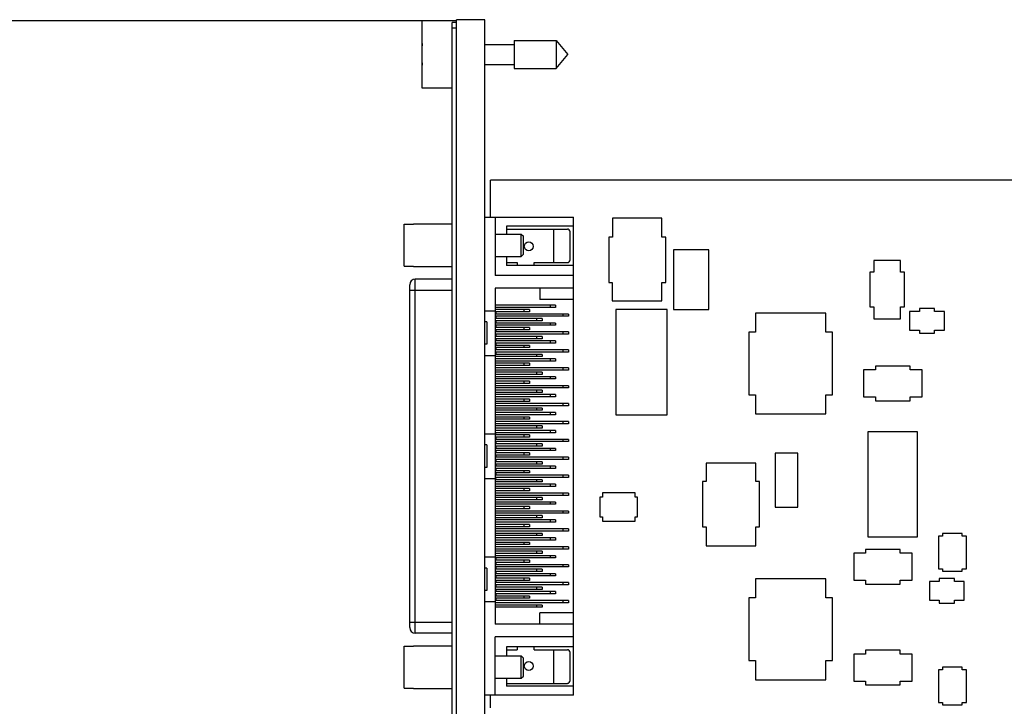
# Model space of a CAD drawing. Header units: inches. Extents: x 0 to 22, y 0 to 17.
# Tile 14 of 17: x 9.1 to 12.6, y 9.3 to 11.7. Entities that reach past the tile are written whole.
import ezdxf

# ---------------------------------------------------------------- set-up
doc = ezdxf.new("R2010")
doc.units = ezdxf.units.IN
doc.header["$LTSCALE"] = 1.21
doc.header["$MEASUREMENT"] = 0
doc.layers.get('0').update_dxf_attribs({"linetype": 'CONTINUOUS'})
doc.layers.add('DIMENSIONS', color=7, linetype='CONTINUOUS')
doc.styles.get("Standard").update_dxf_attribs({"font": 'txt', "width": 0.8})
doc.dimstyles.new('DIMSTYLE_1', dxfattribs={"dimtxt": 0.125, "dimasz": 0.1875, "dimexe": 0.18, "dimexo": 0.0625, "dimgap": 0.09, "dimtad": 0, "dimtih": 1, "dimtoh": 1, "dimdec": 3, "dimzin": 4, "dimdsep": 46, "dimtxsty": 'STANDARD', "dimblk": '_FILLED', "dimblk1": '_FILLED', "dimblk2": '_FILLED', "dimcen": 0.09, "dimadec": 0, "dimazin": 0, "dimtp": 0.01, "dimtm": 0.01, "dimtfac": 1, "dimtdec": 3, "dimtofl": 0, "dimtmove": 0, "dimatfit": 3, "dimldrblk": '_FILLED', "dimfxl": 1, "dimtolj": 1, "dimtzin": 4, "dimarcsym": 0})

# ---------------------------------------------------------------- blocks, each defined once
blk = doc.blocks.new('_FILLED')
at = {"color": 0, "linetype": 'BYBLOCK'}
blk.add_solid([(0, 0), (-1, 0.167), (-1, -0.167)], dxfattribs=at)
blk = doc.blocks.new('*D0')
at = {"layer": 'DIMENSIONS', "color": 2, "linetype": 'CONTINUOUS'}
for p, q in [((10.6222, 11.736), (8.2947, 11.736)), ((8.4197, 11.736), (8.4197, 9.2938)), ((8.4197, 6.6016), (8.4197, 9.0438)), ((10.4132, 6.6016), (8.2947, 6.6016))]:
    blk.add_line(p, q, dxfattribs=at)
at = {"layer": 'DIMENSIONS', "color": 2, "linetype": 'CONTINUOUS', "xscale": 0.1875, "yscale": 0.1875, "zscale": 0.1875}
for p, rotation in [((8.4197, 11.736), 90), ((8.4197, 6.6016), 270)]:
    blk.add_blockref('_FILLED', p, dxfattribs=dict(at, rotation=rotation))
at = {"layer": 'DIMENSIONS', "color": 2, "linetype": 'CONTINUOUS', "width": 0.8}
for s, p in [('5.134', (7.7072, 9.1063)), ('[', (8.3322, 9.1063)), ('130.41', (8.4322, 9.1063)), (']', (9.0322, 9.1063))]:
    blk.add_text(s, height=0.125, dxfattribs=at).set_placement(p)

msp = doc.modelspace()

# ---------------------------------------------------------------- linework, layer by layer
at = {"color": 7, "linetype": 'CONTINUOUS'}
for p, q in [((10.5647, 11.499), (10.5647, 11.736)), ((10.6847, 11.736), (10.5647, 11.736)), ((10.6697, 7.6195), (10.6697, 11.7295)), ((10.6847, 11.7295), (10.6697, 11.7295)), ((10.6847, 7.2965), (10.6847, 11.7395)), ((10.7847, 11.7395), (10.6847, 11.7395)), ((10.7847, 7.2936), (10.7847, 11.7395)), ((10.6847, 11.7095), (10.6697, 11.7095)), ((10.7847, 11.6525), (10.8884, 11.6525)), ((10.8884, 11.6667), (10.8884, 11.5683)), ((10.8884, 11.6667), (11.0364, 11.6667)), ((11.0364, 11.6667), (11.0364, 11.5683)), ((11.0364, 11.6667), (11.0777, 11.6175)), ((10.5647, 11.6312), (10.5626, 11.6312)), ((11.0364, 11.5683), (11.0777, 11.6175)), ((10.5626, 11.6037), (10.5647, 11.6037)), ((10.7847, 11.5824), (10.8884, 11.5824)), ((10.8884, 11.5683), (11.0364, 11.5683)), ((10.6697, 11.499), (10.5647, 11.499)), ((10.8047, 11.0444), (10.8047, 11.1748)), ((17.1057, 11.1748), (10.8047, 11.1748)), ((10.7847, 11.0444), (11.0972, 11.0444)), ((10.8216, 11.0444), (10.8216, 10.8396)), ((11.0972, 9.3633), (11.0972, 11.0444)), ((11.2347, 11.0408), (11.2347, 10.9748)), ((11.4087, 11.0408), (11.2347, 11.0408)), ((11.4087, 10.9748), (11.4087, 11.0408)), ((10.5004, 10.8722), (10.5004, 11.0196)), ((10.5004, 11.0196), (10.5339, 11.0196)), ((10.5339, 11.0208), (10.5339, 11.0196)), ((10.5339, 11.0208), (10.6697, 11.0208)), ((10.861, 11.0129), (10.861, 10.9853)), ((11.0972, 11.0129), (10.861, 11.0129)), ((10.861, 11.003), (11.0755, 11.003)), ((11.0263, 11.003), (11.0263, 10.8849)), ((11.0854, 10.8948), (11.0854, 10.9932)), ((10.8216, 10.9853), (10.913, 10.9853)), ((10.913, 10.9066), (10.913, 10.9853)), ((10.913, 10.9853), (10.9209, 10.9774)), ((10.9209, 10.9145), (10.9209, 10.9774)), ((11.2217, 10.9748), (11.2217, 10.8148)), ((11.2347, 10.9748), (11.2217, 10.9748)), ((11.4217, 10.9748), (11.4087, 10.9748)), ((11.4217, 10.8148), (11.4217, 10.9748)), ((11.4497, 10.9298), (11.4497, 10.7198)), ((11.5737, 10.9298), (11.4497, 10.9298)), ((11.5737, 10.7198), (11.5737, 10.9298)), ((10.8216, 10.9066), (10.913, 10.9066)), ((10.861, 10.9066), (10.861, 10.8751)), ((10.913, 10.9066), (10.9209, 10.9145)), ((12.1544, 10.8928), (12.1544, 10.8508)), ((12.2489, 10.8928), (12.1544, 10.8928)), ((12.2489, 10.8508), (12.2489, 10.8928)), ((10.5004, 10.8722), (10.5339, 10.8722)), ((10.5339, 10.8722), (10.5339, 10.8711)), ((10.5339, 10.8711), (10.6697, 10.8711)), ((10.861, 10.8849), (10.8983, 10.8849)), ((11.0972, 10.8751), (10.861, 10.8751)), ((10.8983, 10.8849), (10.8983, 10.8751)), ((10.9589, 10.8751), (10.9589, 10.8849)), ((10.9589, 10.8849), (11.0755, 10.8849)), ((10.5401, 9.5808), (10.5401, 10.8269)), ((10.6697, 10.8269), (10.5401, 10.8269)), ((11.0972, 10.8396), (10.8216, 10.8396)), ((12.1406, 10.8508), (12.1406, 10.7288)), ((12.1544, 10.8508), (12.1406, 10.8508)), ((12.2627, 10.8508), (12.2489, 10.8508)), ((12.2627, 10.7288), (12.2627, 10.8508)), ((10.5204, 9.6005), (10.5204, 10.8072)), ((10.5204, 10.7875), (10.6697, 10.7875)), ((10.8216, 10.7944), (10.8216, 9.6133)), ((11.0972, 10.7944), (10.8216, 10.7944)), ((10.9791, 10.7944), (10.9791, 10.755)), ((11.2217, 10.8148), (11.2337, 10.8148)), ((11.2337, 10.8148), (11.2337, 10.7498)), ((11.4087, 10.7498), (11.4087, 10.8148)), ((11.4087, 10.8148), (11.4217, 10.8148)), ((11.0972, 10.755), (10.9791, 10.755)), ((11.2337, 10.7498), (11.4087, 10.7498)), ((10.7847, 10.7156), (10.8216, 10.7156)), ((11.0342, 10.7353), (10.8216, 10.7353)), ((11.0342, 10.7274), (10.8216, 10.7274)), ((10.9417, 10.7196), (10.8216, 10.7196)), ((10.922, 10.7196), (10.922, 10.7117)), ((10.9417, 10.7196), (10.9417, 10.7117)), ((11.0145, 10.7353), (11.0145, 10.7274)), ((11.0342, 10.7353), (11.0342, 10.7274)), ((11.2462, 10.7203), (11.2462, 10.3493)), ((11.4272, 10.7203), (11.2462, 10.7203)), ((11.4272, 10.3493), (11.4272, 10.7203)), ((11.4497, 10.7198), (11.5737, 10.7198)), ((12.1406, 10.7288), (12.1544, 10.7288)), ((12.1544, 10.7288), (12.1544, 10.6869)), ((12.2489, 10.6869), (12.2489, 10.7288)), ((12.2489, 10.7288), (12.2627, 10.7288)), ((12.2801, 10.7129), (12.2801, 10.6467)), ((12.3152, 10.7129), (12.2801, 10.7129)), ((12.3152, 10.7233), (12.3152, 10.7129)), ((12.3682, 10.7233), (12.3152, 10.7233)), ((12.3682, 10.7129), (12.3682, 10.7233)), ((12.4032, 10.7129), (12.3682, 10.7129)), ((12.4032, 10.6467), (12.4032, 10.7129)), ((10.9417, 10.7117), (10.8216, 10.7117)), ((11.0795, 10.7038), (10.8216, 10.7038)), ((11.0795, 10.6959), (10.8216, 10.6959)), ((10.9869, 10.6881), (10.8216, 10.6881)), ((10.9869, 10.6802), (10.8216, 10.6802)), ((10.8236, 10.7117), (10.8236, 10.7038)), ((10.8236, 10.6959), (10.8236, 10.6881)), ((10.8236, 10.6802), (10.8236, 10.6723)), ((10.9673, 10.6881), (10.9673, 10.6802)), ((10.9869, 10.6881), (10.9869, 10.6802)), ((11.0598, 10.7038), (11.0598, 10.6959)), ((11.0795, 10.7038), (11.0795, 10.6959)), ((11.7376, 10.7073), (11.7376, 10.6401)), ((11.9857, 10.7073), (11.7376, 10.7073)), ((11.9857, 10.6401), (11.9857, 10.7073)), ((12.1544, 10.6869), (12.2489, 10.6869)), ((10.7921, 10.6763), (10.7847, 10.6763)), ((10.7921, 10.6763), (10.7921, 10.5975)), ((11.0342, 10.6723), (10.8216, 10.6723)), ((11.0342, 10.6645), (10.8216, 10.6645)), ((10.9417, 10.6566), (10.8216, 10.6566)), ((10.9417, 10.6487), (10.8216, 10.6487)), ((10.8236, 10.6645), (10.8236, 10.6566)), ((10.8236, 10.6487), (10.8236, 10.6408)), ((10.922, 10.6566), (10.922, 10.6487)), ((10.9417, 10.6566), (10.9417, 10.6487)), ((11.0145, 10.6723), (11.0145, 10.6645)), ((11.0342, 10.6723), (11.0342, 10.6645)), ((12.2801, 10.6467), (12.3152, 10.6467)), ((12.3152, 10.6467), (12.3152, 10.6363)), ((12.3682, 10.6363), (12.3682, 10.6467)), ((12.3682, 10.6467), (12.4032, 10.6467)), ((11.0795, 10.6408), (10.8216, 10.6408)), ((11.0795, 10.633), (10.8216, 10.633)), ((10.9869, 10.6251), (10.8216, 10.6251)), ((10.9869, 10.6172), (10.8216, 10.6172)), ((11.0342, 10.6093), (10.8216, 10.6093)), ((10.8236, 10.633), (10.8236, 10.6251)), ((10.8236, 10.6172), (10.8236, 10.6093)), ((10.9673, 10.6251), (10.9673, 10.6172)), ((10.9869, 10.6251), (10.9869, 10.6172)), ((11.0145, 10.6093), (11.0145, 10.6015)), ((11.0342, 10.6093), (11.0342, 10.6015)), ((11.0598, 10.6408), (11.0598, 10.633)), ((11.0795, 10.6408), (11.0795, 10.633)), ((11.714, 10.6401), (11.714, 10.4196)), ((11.7376, 10.6401), (11.714, 10.6401)), ((12.0093, 10.6401), (11.9857, 10.6401)), ((12.0093, 10.4196), (12.0093, 10.6401)), ((12.3152, 10.6363), (12.3682, 10.6363)), ((10.7921, 10.5975), (10.7847, 10.5975)), ((11.0342, 10.6015), (10.8216, 10.6015)), ((10.9417, 10.5936), (10.8216, 10.5936)), ((10.9417, 10.5857), (10.8216, 10.5857)), ((11.0795, 10.5778), (10.8216, 10.5778)), ((10.8236, 10.6015), (10.8236, 10.5936)), ((10.8236, 10.5857), (10.8236, 10.5778)), ((10.922, 10.5936), (10.922, 10.5857)), ((10.9417, 10.5936), (10.9417, 10.5857)), ((11.0598, 10.5778), (11.0598, 10.57)), ((11.0795, 10.5778), (11.0795, 10.57)), ((10.7847, 10.5582), (10.8216, 10.5582)), ((11.0795, 10.57), (10.8216, 10.57)), ((10.9869, 10.5621), (10.8216, 10.5621)), ((10.9869, 10.5542), (10.8216, 10.5542)), ((11.0342, 10.5463), (10.8216, 10.5463)), ((10.8236, 10.57), (10.8236, 10.5621)), ((10.9673, 10.5621), (10.9673, 10.5542)), ((10.9869, 10.5621), (10.9869, 10.5542)), ((11.0145, 10.5463), (11.0145, 10.5385)), ((11.0342, 10.5463), (11.0342, 10.5385)), ((11.0342, 10.5385), (10.8216, 10.5385)), ((10.9417, 10.5306), (10.8216, 10.5306)), ((10.9417, 10.5227), (10.8216, 10.5227)), ((11.0795, 10.5148), (10.8216, 10.5148)), ((11.0795, 10.507), (10.8216, 10.507)), ((10.922, 10.5306), (10.922, 10.5227)), ((10.9417, 10.5306), (10.9417, 10.5227)), ((11.0598, 10.5148), (11.0598, 10.507)), ((11.0795, 10.5148), (11.0795, 10.507)), ((12.1187, 10.5071), (12.1187, 10.4126)), ((12.1606, 10.5071), (12.1187, 10.5071)), ((12.1606, 10.5208), (12.1606, 10.5071)), ((12.2827, 10.5208), (12.1606, 10.5208)), ((12.2827, 10.5071), (12.2827, 10.5208)), ((12.3246, 10.5071), (12.2827, 10.5071)), ((12.3246, 10.4126), (12.3246, 10.5071)), ((10.9869, 10.4991), (10.8216, 10.4991)), ((10.9869, 10.4912), (10.8216, 10.4912)), ((11.0342, 10.4833), (10.8216, 10.4833)), ((11.0342, 10.4755), (10.8216, 10.4755)), ((10.9673, 10.4991), (10.9673, 10.4912)), ((10.9869, 10.4991), (10.9869, 10.4912)), ((11.0145, 10.4833), (11.0145, 10.4755)), ((11.0342, 10.4833), (11.0342, 10.4755)), ((10.9417, 10.4676), (10.8216, 10.4676)), ((10.9417, 10.4597), (10.8216, 10.4597)), ((11.0795, 10.4519), (10.8216, 10.4519)), ((11.0795, 10.444), (10.8216, 10.444)), ((10.9869, 10.4361), (10.8216, 10.4361)), ((10.922, 10.4676), (10.922, 10.4597)), ((10.9417, 10.4676), (10.9417, 10.4597)), ((10.9673, 10.4361), (10.9673, 10.4282)), ((10.9869, 10.4361), (10.9869, 10.4282)), ((11.0598, 10.4519), (11.0598, 10.444)), ((11.0795, 10.4519), (11.0795, 10.444)), ((10.9869, 10.4282), (10.8216, 10.4282)), ((11.0342, 10.4204), (10.8216, 10.4204)), ((11.0342, 10.4125), (10.8216, 10.4125)), ((10.9417, 10.4046), (10.8216, 10.4046)), ((10.922, 10.4046), (10.922, 10.3967)), ((10.9417, 10.4046), (10.9417, 10.3967)), ((11.0145, 10.4204), (11.0145, 10.4125)), ((11.0342, 10.4204), (11.0342, 10.4125)), ((11.714, 10.4196), (11.7376, 10.4196)), ((11.7376, 10.4196), (11.7376, 10.3523)), ((11.9857, 10.3523), (11.9857, 10.4196)), ((11.9857, 10.4196), (12.0093, 10.4196)), ((12.1187, 10.4126), (12.1606, 10.4126)), ((12.1606, 10.4126), (12.1606, 10.3988)), ((12.2827, 10.3988), (12.2827, 10.4126)), ((12.2827, 10.4126), (12.3246, 10.4126)), ((10.9417, 10.3967), (10.8216, 10.3967)), ((11.0795, 10.3889), (10.8216, 10.3889)), ((11.0795, 10.381), (10.8216, 10.381)), ((10.9869, 10.3731), (10.8216, 10.3731)), ((10.9673, 10.3731), (10.9673, 10.3652)), ((10.9869, 10.3731), (10.9869, 10.3652)), ((11.0598, 10.3889), (11.0598, 10.381)), ((11.0795, 10.3889), (11.0795, 10.381)), ((12.1606, 10.3988), (12.2827, 10.3988)), ((10.9869, 10.3652), (10.8216, 10.3652)), ((11.0342, 10.3574), (10.8216, 10.3574)), ((11.0342, 10.3495), (10.8216, 10.3495)), ((10.9417, 10.3416), (10.8216, 10.3416)), ((10.9417, 10.3337), (10.8216, 10.3337)), ((10.922, 10.3416), (10.922, 10.3337)), ((10.9417, 10.3416), (10.9417, 10.3337)), ((11.0145, 10.3574), (11.0145, 10.3495)), ((11.0342, 10.3574), (11.0342, 10.3495)), ((11.2462, 10.3493), (11.4272, 10.3493)), ((11.7376, 10.3523), (11.9857, 10.3523)), ((11.0795, 10.3259), (10.8216, 10.3259)), ((11.0795, 10.318), (10.8216, 10.318)), ((10.9869, 10.3101), (10.8216, 10.3101)), ((10.9869, 10.3022), (10.8216, 10.3022)), ((10.9673, 10.3101), (10.9673, 10.3022)), ((10.9869, 10.3101), (10.9869, 10.3022)), ((11.0598, 10.3259), (11.0598, 10.318)), ((11.0795, 10.3259), (11.0795, 10.318)), ((10.7847, 10.2826), (10.8236, 10.2826)), ((11.0342, 10.2944), (10.8216, 10.2944)), ((11.0342, 10.2865), (10.8216, 10.2865)), ((10.9417, 10.2786), (10.8216, 10.2786)), ((10.9417, 10.2708), (10.8216, 10.2708)), ((11.0795, 10.2629), (10.8216, 10.2629)), ((10.8236, 10.2826), (10.8236, 10.2786)), ((10.8236, 10.2708), (10.8236, 10.2629)), ((10.922, 10.2786), (10.922, 10.2708)), ((10.9417, 10.2786), (10.9417, 10.2708)), ((11.0145, 10.2944), (11.0145, 10.2865)), ((11.0342, 10.2944), (11.0342, 10.2865)), ((11.0598, 10.2629), (11.0598, 10.255)), ((11.0795, 10.2629), (11.0795, 10.255)), ((12.1337, 10.2898), (12.1337, 9.9198)), ((12.3087, 10.2898), (12.1337, 10.2898)), ((12.3087, 9.9198), (12.3087, 10.2898)), ((10.7921, 10.2432), (10.7847, 10.2432)), ((10.7921, 10.2432), (10.7921, 10.1645)), ((11.0795, 10.255), (10.8216, 10.255)), ((10.9869, 10.2471), (10.8216, 10.2471)), ((10.9869, 10.2393), (10.8216, 10.2393)), ((11.0342, 10.2314), (10.8216, 10.2314)), ((10.8236, 10.255), (10.8236, 10.2471)), ((10.8236, 10.2393), (10.8236, 10.2314)), ((10.9673, 10.2471), (10.9673, 10.2393)), ((10.9869, 10.2471), (10.9869, 10.2393)), ((11.0145, 10.2314), (11.0145, 10.2235)), ((11.0342, 10.2314), (11.0342, 10.2235)), ((11.0342, 10.2235), (10.8216, 10.2235)), ((10.9417, 10.2156), (10.8216, 10.2156)), ((10.9417, 10.2078), (10.8216, 10.2078)), ((11.0795, 10.1999), (10.8216, 10.1999)), ((10.8236, 10.2235), (10.8236, 10.2156)), ((10.8236, 10.2078), (10.8236, 10.1999)), ((10.922, 10.2156), (10.922, 10.2078)), ((10.9417, 10.2156), (10.9417, 10.2078)), ((11.0598, 10.1999), (11.0598, 10.192)), ((11.0795, 10.1999), (11.0795, 10.192)), ((11.8067, 10.2148), (11.8067, 10.0248)), ((11.8867, 10.2148), (11.8067, 10.2148)), ((11.8867, 10.0248), (11.8867, 10.2148)), ((10.7921, 10.1645), (10.7847, 10.1645)), ((11.0795, 10.192), (10.8216, 10.192)), ((10.9869, 10.1841), (10.8216, 10.1841)), ((10.9869, 10.1763), (10.8216, 10.1763)), ((11.0342, 10.1684), (10.8216, 10.1684)), ((11.0342, 10.1605), (10.8216, 10.1605)), ((10.8236, 10.192), (10.8236, 10.1841)), ((10.8236, 10.1763), (10.8236, 10.1684)), ((10.8236, 10.1605), (10.8236, 10.1526)), ((10.9673, 10.1841), (10.9673, 10.1763)), ((10.9869, 10.1841), (10.9869, 10.1763)), ((11.0145, 10.1684), (11.0145, 10.1605)), ((11.0342, 10.1684), (11.0342, 10.1605)), ((11.5647, 10.1798), (11.5647, 10.1148)), ((11.7397, 10.1798), (11.5647, 10.1798)), ((11.7397, 10.1148), (11.7397, 10.1798)), ((10.7847, 10.1251), (10.8236, 10.1251)), ((10.9417, 10.1526), (10.8216, 10.1526)), ((10.9417, 10.1448), (10.8216, 10.1448)), ((11.0795, 10.1369), (10.8216, 10.1369)), ((11.0795, 10.129), (10.8216, 10.129)), ((10.8236, 10.1448), (10.8236, 10.1369)), ((10.8236, 10.129), (10.8236, 10.1251)), ((10.922, 10.1526), (10.922, 10.1448)), ((10.9417, 10.1526), (10.9417, 10.1448)), ((11.0598, 10.1369), (11.0598, 10.129)), ((11.0795, 10.1369), (11.0795, 10.129)), ((10.9869, 10.1211), (10.8216, 10.1211)), ((10.9869, 10.1133), (10.8216, 10.1133)), ((11.0342, 10.1054), (10.8216, 10.1054)), ((11.0342, 10.0975), (10.8216, 10.0975)), ((10.9417, 10.0896), (10.8216, 10.0896)), ((10.922, 10.0896), (10.922, 10.0818)), ((10.9417, 10.0896), (10.9417, 10.0818)), ((10.9673, 10.1211), (10.9673, 10.1133)), ((10.9869, 10.1211), (10.9869, 10.1133)), ((11.0145, 10.1054), (11.0145, 10.0975)), ((11.0342, 10.1054), (11.0342, 10.0975)), ((11.5517, 10.1148), (11.5517, 9.9548)), ((11.5647, 10.1148), (11.5517, 10.1148)), ((11.7517, 10.1148), (11.7397, 10.1148)), ((11.7517, 9.9548), (11.7517, 10.1148)), ((10.9417, 10.0818), (10.8216, 10.0818)), ((11.0795, 10.0739), (10.8216, 10.0739)), ((11.0795, 10.066), (10.8216, 10.066)), ((10.9869, 10.0582), (10.8216, 10.0582)), ((10.9673, 10.0582), (10.9673, 10.0503)), ((10.9869, 10.0582), (10.9869, 10.0503)), ((11.0598, 10.0739), (11.0598, 10.066)), ((11.0795, 10.0739), (11.0795, 10.066)), ((11.1902, 10.0593), (11.1902, 9.99)), ((11.1992, 10.0593), (11.1902, 10.0593)), ((11.1992, 10.0743), (11.1992, 10.0593)), ((11.3142, 10.0743), (11.1992, 10.0743)), ((11.3143, 10.0593), (11.3142, 10.0743)), ((11.3222, 10.0593), (11.3143, 10.0593)), ((11.3222, 9.99), (11.3222, 10.0593)), ((10.9869, 10.0503), (10.8216, 10.0503)), ((11.0342, 10.0424), (10.8216, 10.0424)), ((11.0342, 10.0345), (10.8216, 10.0345)), ((10.9417, 10.0267), (10.8216, 10.0267)), ((10.922, 10.0267), (10.922, 10.0188)), ((10.9417, 10.0267), (10.9417, 10.0188)), ((11.0145, 10.0424), (11.0145, 10.0345)), ((11.0342, 10.0424), (11.0342, 10.0345)), ((11.8067, 10.0248), (11.8867, 10.0248)), ((10.9417, 10.0188), (10.8216, 10.0188)), ((11.0795, 10.0109), (10.8216, 10.0109)), ((11.0795, 10.003), (10.8216, 10.003)), ((10.9869, 9.9952), (10.8216, 9.9952)), ((10.9869, 9.9873), (10.8216, 9.9873)), ((10.9673, 9.9952), (10.9673, 9.9873)), ((10.9869, 9.9952), (10.9869, 9.9873)), ((11.0598, 10.0109), (11.0598, 10.003)), ((11.0795, 10.0109), (11.0795, 10.003)), ((11.1902, 9.99), (11.1992, 9.99)), ((11.1992, 9.99), (11.1992, 9.9753)), ((11.3139, 9.9753), (11.3139, 9.99)), ((11.3139, 9.99), (11.3222, 9.99)), ((11.0342, 9.9794), (10.8216, 9.9794)), ((11.0342, 9.9715), (10.8216, 9.9715)), ((10.9417, 9.9637), (10.8216, 9.9637)), ((10.9417, 9.9558), (10.8216, 9.9558)), ((10.922, 9.9637), (10.922, 9.9558)), ((10.9417, 9.9637), (10.9417, 9.9558)), ((11.0145, 9.9794), (11.0145, 9.9715)), ((11.0342, 9.9794), (11.0342, 9.9715)), ((11.1992, 9.9753), (11.3139, 9.9753)), ((11.5517, 9.9548), (11.5647, 9.9548)), ((11.5647, 9.9548), (11.5647, 9.8888)), ((11.7387, 9.8888), (11.7387, 9.9548)), ((11.7387, 9.9548), (11.7517, 9.9548)), ((11.0795, 9.9479), (10.8216, 9.9479)), ((11.0795, 9.94), (10.8216, 9.94)), ((10.9869, 9.9322), (10.8216, 9.9322)), ((10.9869, 9.9243), (10.8216, 9.9243)), ((11.0342, 9.9164), (10.8216, 9.9164)), ((10.9673, 9.9322), (10.9673, 9.9243)), ((10.9869, 9.9322), (10.9869, 9.9243)), ((11.0145, 9.9164), (11.0145, 9.9085)), ((11.0342, 9.9164), (11.0342, 9.9085)), ((11.0598, 9.9479), (11.0598, 9.94)), ((11.0795, 9.9479), (11.0795, 9.94)), ((12.1337, 9.9198), (12.3087, 9.9198)), ((12.3822, 9.9223), (12.3822, 9.8075)), ((12.3968, 9.9223), (12.3822, 9.9223)), ((12.3968, 9.9313), (12.3968, 9.9223)), ((12.4662, 9.9313), (12.3968, 9.9313)), ((12.4662, 9.9223), (12.4662, 9.9313)), ((12.4812, 9.9223), (12.4662, 9.9223)), ((12.4812, 9.8073), (12.4812, 9.9223)), ((11.0342, 9.9085), (10.8216, 9.9085)), ((10.9417, 9.9007), (10.8216, 9.9007)), ((10.9417, 9.8928), (10.8216, 9.8928)), ((11.0795, 9.8849), (10.8216, 9.8849)), ((10.922, 9.9007), (10.922, 9.8928)), ((10.9417, 9.9007), (10.9417, 9.8928)), ((11.0598, 9.8849), (11.0598, 9.877)), ((11.0795, 9.8849), (11.0795, 9.877)), ((11.5647, 9.8888), (11.7387, 9.8888)), ((10.7847, 9.8495), (10.8216, 9.8495)), ((11.0795, 9.877), (10.8216, 9.877)), ((10.9869, 9.8692), (10.8216, 9.8692)), ((10.9869, 9.8613), (10.8216, 9.8613)), ((11.0342, 9.8534), (10.8216, 9.8534)), ((11.0342, 9.8456), (10.8216, 9.8456)), ((10.8236, 9.8456), (10.8236, 9.8377)), ((10.9673, 9.8692), (10.9673, 9.8613)), ((10.9869, 9.8692), (10.9869, 9.8613)), ((11.0145, 9.8534), (11.0145, 9.8456)), ((11.0342, 9.8534), (11.0342, 9.8456)), ((12.0837, 9.8621), (12.0837, 9.7676)), ((12.1256, 9.8621), (12.0837, 9.8621)), ((12.1256, 9.8758), (12.1256, 9.8621)), ((12.2477, 9.8758), (12.1256, 9.8758)), ((12.2477, 9.8621), (12.2477, 9.8758)), ((12.2896, 9.8621), (12.2477, 9.8621)), ((12.2896, 9.7676), (12.2896, 9.8621)), ((10.9417, 9.8377), (10.8216, 9.8377)), ((10.9417, 9.8298), (10.8216, 9.8298)), ((11.0795, 9.8219), (10.8216, 9.8219)), ((11.0795, 9.8141), (10.8216, 9.8141)), ((10.8236, 9.8298), (10.8236, 9.8219)), ((10.8236, 9.8141), (10.8236, 9.8062)), ((10.922, 9.8377), (10.922, 9.8298)), ((10.9417, 9.8377), (10.9417, 9.8298)), ((11.0598, 9.8219), (11.0598, 9.8141)), ((11.0795, 9.8219), (11.0795, 9.8141)), ((10.7921, 9.8101), (10.7847, 9.8101)), ((10.7921, 9.8101), (10.7921, 9.7314)), ((10.9869, 9.8062), (10.8216, 9.8062)), ((10.9869, 9.7983), (10.8216, 9.7983)), ((11.0342, 9.7904), (10.8216, 9.7904)), ((11.0342, 9.7826), (10.8216, 9.7826)), ((10.8236, 9.7983), (10.8236, 9.7904)), ((10.8236, 9.7826), (10.8236, 9.7747)), ((10.9673, 9.8062), (10.9673, 9.7983)), ((10.9869, 9.8062), (10.9869, 9.7983)), ((11.0145, 9.7904), (11.0145, 9.7826)), ((11.0342, 9.7904), (11.0342, 9.7826)), ((12.3822, 9.8075), (12.3968, 9.8075)), ((12.3968, 9.8075), (12.3968, 9.7993)), ((12.3968, 9.7993), (12.4662, 9.7993)), ((12.4661, 9.8072), (12.4812, 9.8073)), ((12.4662, 9.7993), (12.4661, 9.8072)), ((10.9417, 9.7747), (10.8216, 9.7747)), ((10.9417, 9.7668), (10.8216, 9.7668)), ((11.0795, 9.7589), (10.8216, 9.7589)), ((11.0795, 9.7511), (10.8216, 9.7511)), ((10.9869, 9.7432), (10.8216, 9.7432)), ((10.8236, 9.7668), (10.8236, 9.7589)), ((10.8236, 9.7511), (10.8236, 9.7432)), ((10.922, 9.7747), (10.922, 9.7668)), ((10.9417, 9.7747), (10.9417, 9.7668)), ((10.9673, 9.7432), (10.9673, 9.7353)), ((10.9869, 9.7432), (10.9869, 9.7353)), ((11.0598, 9.7589), (11.0598, 9.7511)), ((11.0795, 9.7589), (11.0795, 9.7511)), ((11.7376, 9.7723), (11.7376, 9.7051)), ((11.9857, 9.7723), (11.7376, 9.7723)), ((11.9857, 9.7051), (11.9857, 9.7723)), ((12.0837, 9.7676), (12.1256, 9.7676)), ((12.1256, 9.7676), (12.1256, 9.7538)), ((12.1256, 9.7538), (12.2477, 9.7538)), ((12.2477, 9.7538), (12.2477, 9.7676)), ((12.2477, 9.7676), (12.2896, 9.7676)), ((12.3501, 9.7629), (12.3501, 9.6967)), ((12.3852, 9.7629), (12.3501, 9.7629)), ((12.3852, 9.7733), (12.3852, 9.7629)), ((12.4382, 9.7733), (12.3852, 9.7733)), ((12.4382, 9.7629), (12.4382, 9.7733)), ((12.4732, 9.7629), (12.4382, 9.7629)), ((12.4732, 9.6967), (12.4732, 9.7629)), ((10.7921, 9.7314), (10.7847, 9.7314)), ((10.9869, 9.7353), (10.8216, 9.7353)), ((11.0342, 9.7274), (10.8216, 9.7274)), ((11.0342, 9.7196), (10.8216, 9.7196)), ((10.9417, 9.7117), (10.8216, 9.7117)), ((10.8236, 9.7353), (10.8236, 9.7274)), ((10.8236, 9.7196), (10.8236, 9.7117)), ((10.922, 9.7117), (10.922, 9.7038)), ((10.9417, 9.7117), (10.9417, 9.7038)), ((11.0145, 9.7274), (11.0145, 9.7196)), ((11.0342, 9.7274), (11.0342, 9.7196)), ((10.7847, 9.692), (10.8216, 9.692)), ((10.9417, 9.7038), (10.8216, 9.7038)), ((11.0795, 9.6959), (10.8216, 9.6959)), ((11.0795, 9.6881), (10.8216, 9.6881)), ((10.9869, 9.6802), (10.8216, 9.6802)), ((10.9869, 9.6723), (10.8216, 9.6723)), ((10.8236, 9.7038), (10.8236, 9.6959)), ((10.9673, 9.6802), (10.9673, 9.6723)), ((10.9869, 9.6802), (10.9869, 9.6723)), ((11.0598, 9.6959), (11.0598, 9.6881)), ((11.0795, 9.6959), (11.0795, 9.6881)), ((11.714, 9.7051), (11.714, 9.4846)), ((11.7376, 9.7051), (11.714, 9.7051)), ((12.0093, 9.7051), (11.9857, 9.7051)), ((12.0093, 9.4846), (12.0093, 9.7051)), ((12.3501, 9.6967), (12.3852, 9.6967)), ((12.3852, 9.6967), (12.3852, 9.6863)), ((12.3852, 9.6863), (12.4382, 9.6863)), ((12.4382, 9.6863), (12.4382, 9.6967)), ((12.4382, 9.6967), (12.4732, 9.6967)), ((10.9791, 9.6133), (10.9791, 9.6526)), ((11.0972, 9.6526), (10.9791, 9.6526)), ((10.5204, 9.6202), (10.6697, 9.6202)), ((11.0972, 9.6133), (10.8216, 9.6133)), ((10.6697, 9.5808), (10.5401, 9.5808)), ((10.5004, 9.388), (10.5004, 9.5354)), ((10.5004, 9.5354), (10.5339, 9.5354)), ((10.5339, 9.5365), (10.5339, 9.5354)), ((10.5339, 9.5365), (10.6697, 9.5365)), ((10.8216, 9.3633), (10.8216, 9.568)), ((11.0972, 9.568), (10.8216, 9.568)), ((10.8216, 9.5011), (10.913, 9.5011)), ((10.861, 9.5326), (10.861, 9.5011)), ((11.0972, 9.5326), (10.861, 9.5326)), ((10.861, 9.5227), (10.8983, 9.5227)), ((10.8983, 9.5326), (10.8983, 9.5227)), ((10.913, 9.4223), (10.913, 9.5011)), ((10.913, 9.5011), (10.9209, 9.4932)), ((10.9589, 9.5227), (10.9589, 9.5326)), ((10.9589, 9.5227), (11.0755, 9.5227)), ((11.0263, 9.5227), (11.0263, 9.4046)), ((11.0854, 9.4145), (11.0854, 9.5129)), ((12.0837, 9.5071), (12.0837, 9.4126)), ((12.1256, 9.5071), (12.0837, 9.5071)), ((12.1256, 9.5208), (12.1256, 9.5071)), ((12.2477, 9.5208), (12.1256, 9.5208)), ((12.2477, 9.5071), (12.2477, 9.5208)), ((12.2896, 9.5071), (12.2477, 9.5071)), ((12.2896, 9.4126), (12.2896, 9.5071)), ((10.9209, 9.4302), (10.9209, 9.4932)), ((11.714, 9.4846), (11.7376, 9.4846)), ((11.7376, 9.4846), (11.7376, 9.4173)), ((11.9857, 9.4173), (11.9857, 9.4846)), ((11.9857, 9.4846), (12.0093, 9.4846)), ((10.913, 9.4223), (10.9209, 9.4302)), ((12.3822, 9.4523), (12.3822, 9.3375)), ((12.3968, 9.4523), (12.3822, 9.4523)), ((12.3968, 9.4613), (12.3968, 9.4523)), ((12.4662, 9.4613), (12.3968, 9.4613)), ((12.4662, 9.4523), (12.4662, 9.4613)), ((12.4812, 9.4523), (12.4662, 9.4523)), ((12.4812, 9.3373), (12.4812, 9.4523)), ((10.8216, 9.4223), (10.913, 9.4223)), ((10.861, 9.4223), (10.861, 9.3948)), ((10.861, 9.4046), (11.0755, 9.4046)), ((11.7376, 9.4173), (11.9857, 9.4173)), ((12.0837, 9.4126), (12.1256, 9.4126)), ((12.1256, 9.4126), (12.1256, 9.3988)), ((12.1256, 9.3988), (12.2477, 9.3988)), ((12.2477, 9.3988), (12.2477, 9.4126)), ((12.2477, 9.4126), (12.2896, 9.4126)), ((10.5004, 9.388), (10.5339, 9.388)), ((10.5339, 9.388), (10.5339, 9.3869)), ((10.5339, 9.3869), (10.6697, 9.3869)), ((11.0972, 9.3633), (10.7847, 9.3633)), ((10.8047, 9.3184), (10.8047, 9.3633)), ((11.0972, 9.3948), (10.861, 9.3948)), ((12.3822, 9.3375), (12.3968, 9.3375)), ((12.3968, 9.3375), (12.3968, 9.3293)), ((12.3968, 9.3293), (12.4662, 9.3293)), ((12.4661, 9.3372), (12.4812, 9.3373)), ((12.4662, 9.3293), (12.4661, 9.3372))]:
    msp.add_line(p, q, dxfattribs=at)
for centre in [(10.9397, 10.942), (10.9397, 9.4656)]:
    msp.add_circle(centre, 0.0157, dxfattribs=at)
for centre, radius, start, end in [((10.875, 11.6175), 0.3127, 172.939, 177.4743), ((10.875, 11.6175), 0.3127, 182.5257, 187.0611), ((11.0755, 10.9932), 0.00984, 0, 90), ((11.0755, 10.8948), 0.00984, 270, 360), ((10.5401, 10.8072), 0.0197, 90, 180), ((10.5401, 9.6005), 0.0197, 180, 270), ((11.0755, 9.5129), 0.00984, 0, 90), ((11.0755, 9.4145), 0.00984, 270, 360)]:
    msp.add_arc(centre, radius, start, end, dxfattribs=at)

# ---------------------------------------------------------------- dimensions: what is measured, and where the dimension line sits
at = {"layer": 'DIMENSIONS', "color": 2, "linetype": 'CONTINUOUS'}
dim = msp.add_linear_dim(base=(8.4197, 11.736), p1=(10.4132, 6.6016), p2=(10.6222, 11.736), angle=90, dimstyle='DIMSTYLE_1', dxfattribs=at)
dim.commit()
dim.dimension.update_dxf_attribs({"geometry": '*D0', "text_midpoint": (8.4197, 9.1688), "dimtype": 160})

doc.saveas('drawing.dxf')
